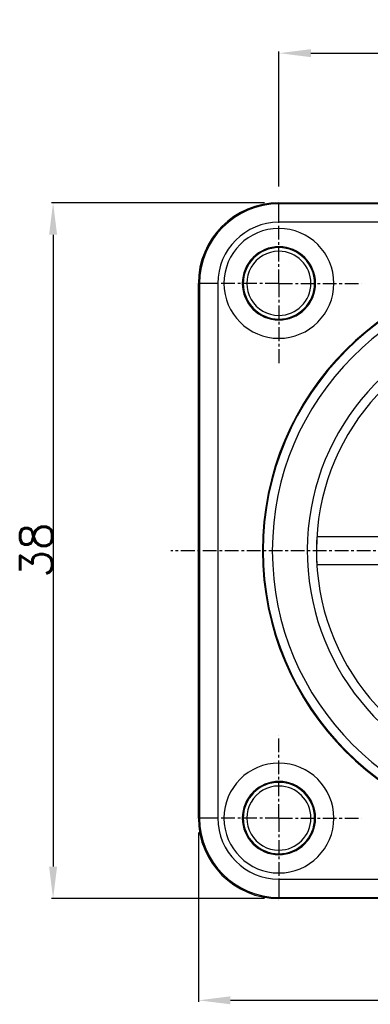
# Model space of a CAD drawing. Extents: x 4473 to 5011, y -32 to 374.
# Tile 3 of 7: x 4752 to 4790, y 186 to 294. Entities that reach past the tile are written whole.
import ezdxf

# ---------------------------------------------------------------- set-up
doc = ezdxf.new("R2010")
doc.units = 0
doc.header["$LTSCALE"] = 4
doc.header["$MEASUREMENT"] = 0
doc.linetypes.add('CENTER', pattern=[0.6, 0.375, -0.075, 0.075, -0.075])
doc.layers.get('0').update_dxf_attribs({"linetype": 'CONTINUOUS'})
doc.layers.get('Defpoints').update_dxf_attribs({"linetype": 'CONTINUOUS'})
doc.layers.add('DEFAULT_1', color=7, linetype='CENTER')
doc.layers.add('ZEICHNUNGSBEMASSUNGEN', color=7, linetype='CONTINUOUS')
doc.styles.get("Standard").update_dxf_attribs({"font": 'txt', "bigfont": 'gbcbig.shx'})
doc.dimstyles.new('DIMSTYLE_2', dxfattribs={"dimtxt": 3.5, "dimasz": 3.5, "dimexe": 0.18, "dimexo": 0.0625, "dimgap": 0.09, "dimtad": 1, "dimdec": 4, "dimlfac": 0.5, "dimdsep": 46, "dimtxsty": 'Standard', "dimblk": '_FILLED', "dimblk1": '_FILLED', "dimblk2": '_FILLED', "dimcen": 0.09, "dimclrt": 5, "dimadec": 0, "dimazin": 0, "dimtol": 1, "dimtm": 0.2, "dimtfac": 0.6, "dimtdec": 4, "dimtofl": 0, "dimtmove": 0, "dimatfit": 3, "dimldrblk": '_FILLED', "dimfxl": 0, "dimtolj": 1, "dimarcsym": 0})
doc.dimstyles.new('DIMSTYLE_3', dxfattribs={"dimtxt": 3.5, "dimasz": 3.5, "dimexe": 0.18, "dimexo": 0.0625, "dimgap": 0.09, "dimtad": 1, "dimdec": 4, "dimlfac": 0.5, "dimdsep": 46, "dimtxsty": 'Standard', "dimblk": '_FILLED', "dimblk1": '_FILLED', "dimblk2": '_FILLED', "dimcen": 0.09, "dimclrt": 5, "dimadec": 0, "dimazin": 0, "dimtol": 1, "dimtp": 0.1, "dimtm": 0.1, "dimtfac": 1, "dimtdec": 4, "dimtofl": 0, "dimtmove": 0, "dimatfit": 3, "dimldrblk": '_FILLED', "dimfxl": 0, "dimtolj": 1, "dimarcsym": 0})

# ---------------------------------------------------------------- blocks, each defined once
blk = doc.blocks.new('_FILLED')
at = {"color": 0, "linetype": 'ByBlock'}
blk.add_solid([(0, 0), (-1, 0.125), (-1, -0.125)], dxfattribs=at)
blk = doc.blocks.new('*D110')
at = {"layer": 'Defpoints', "color": 0, "linetype": 'Continuous'}
for p in [(1019.68, 266.96), (996.51, 190.96), (1019.68, 190.96)]:
    blk.add_point(p, dxfattribs=at)
at = {"layer": 'ZEICHNUNGSBEMASSUNGEN', "color": 0, "linetype": 'Continuous', "lineweight": -2}
for p, q in [((1019.62, 266.96), (996.33, 266.96)), ((996.51, 263.46), (996.51, 194.46)), ((1019.62, 190.96), (996.33, 190.96))]:
    blk.add_line(p, q, dxfattribs=at)
at = {"layer": 'ZEICHNUNGSBEMASSUNGEN', "color": 0, "linetype": 'Continuous', "lineweight": -2, "xscale": 3.5, "yscale": 3.5, "zscale": 3.5}
for p, rotation in [((996.51, 266.96), 90), ((996.51, 190.96), 270)]:
    blk.add_blockref('_FILLED', p, dxfattribs=dict(at, rotation=rotation))
at = {"layer": 'ZEICHNUNGSBEMASSUNGEN', "color": 5, "linetype": 'Continuous', "insert": (994.67, 229.03), "char_height": 3.5, "attachment_point": 5, "rotation": 90}
blk.add_mtext('\\A1;38', dxfattribs=at)
blk = doc.blocks.new('*D111')
at = {"layer": 'Defpoints', "color": 0, "linetype": 'Continuous'}
for p in [(1012.38, 198.26), (1088.38, 198.26), (1088.38, 179.85)]:
    blk.add_point(p, dxfattribs=at)
at = {"layer": 'ZEICHNUNGSBEMASSUNGEN', "color": 0, "linetype": 'Continuous', "lineweight": -2}
for p, q in [((1012.38, 198.19), (1012.38, 179.67)), ((1088.38, 198.19), (1088.38, 179.67)), ((1015.88, 179.85), (1084.88, 179.85))]:
    blk.add_line(p, q, dxfattribs=at)
at = {"layer": 'ZEICHNUNGSBEMASSUNGEN', "color": 0, "linetype": 'Continuous', "lineweight": -2, "xscale": 3.5, "yscale": 3.5, "zscale": 3.5, "rotation": 180}
blk.add_blockref('_FILLED', (1012.38, 179.85), dxfattribs=at)
at = {"layer": 'ZEICHNUNGSBEMASSUNGEN', "color": 0, "linetype": 'Continuous', "lineweight": -2, "xscale": 3.5, "yscale": 3.5, "zscale": 3.5}
blk.add_blockref('_FILLED', (1088.38, 179.85), dxfattribs=at)
at = {"layer": 'ZEICHNUNGSBEMASSUNGEN', "color": 5, "linetype": 'Continuous', "insert": (1050.29, 181.69), "char_height": 3.5, "attachment_point": 5}
blk.add_mtext('\\A1;38', dxfattribs=at)
blk = doc.blocks.new('*D112')
at = {"layer": 'Defpoints', "color": 0, "linetype": 'Continuous'}
for p in [(1079.58, 283.3), (1021.18, 268.66), (1079.58, 268.66)]:
    blk.add_point(p, dxfattribs=at)
at = {"layer": 'ZEICHNUNGSBEMASSUNGEN', "color": 0, "linetype": 'Continuous', "lineweight": -2}
for p, q in [((1021.18, 268.72), (1021.18, 283.48)), ((1024.68, 283.3), (1076.08, 283.3)), ((1079.58, 268.72), (1079.58, 283.48))]:
    blk.add_line(p, q, dxfattribs=at)
at = {"layer": 'ZEICHNUNGSBEMASSUNGEN', "color": 0, "linetype": 'Continuous', "lineweight": -2, "xscale": 3.5, "yscale": 3.5, "zscale": 3.5, "rotation": 180}
blk.add_blockref('_FILLED', (1021.18, 283.3), dxfattribs=at)
at = {"layer": 'ZEICHNUNGSBEMASSUNGEN', "color": 0, "linetype": 'Continuous', "lineweight": -2, "xscale": 3.5, "yscale": 3.5, "zscale": 3.5}
blk.add_blockref('_FILLED', (1079.58, 283.3), dxfattribs=at)
at = {"layer": 'ZEICHNUNGSBEMASSUNGEN', "color": 5, "linetype": 'Continuous', "insert": (1048.2, 285.14), "char_height": 3.5, "attachment_point": 5}
blk.add_mtext('\\A1;29.2', dxfattribs=at)
blk = doc.blocks.new('78')
at = {"color": 7, "linetype": 'Continuous'}
for p, q in [((1021.18049, 266.95641), (1079.58049, 266.95641)), ((1012.38049, 199.75641), (1012.38049, 258.15641)), ((1032.60055, 230.45641), (1025.32535, 230.45641)), ((1025.32535, 227.45641), (1032.60055, 227.45641)), ((1079.58049, 190.95641), (1021.18049, 190.95641))]:
    blk.add_line(p, q, dxfattribs=at)
at = {"color": 9, "linetype": 'Continuous'}
for p, q in [((1021.18049, 266.83362), (1021.18049, 266.95641)), ((1021.18049, 264.83392), (1021.18049, 266.83362)), ((1079.58049, 266.83362), (1021.18049, 266.83362)), ((1079.58049, 264.83392), (1021.18049, 264.83392)), ((1012.38049, 258.15641), (1012.50329, 258.15641)), ((1014.50298, 258.15641), (1012.50329, 258.15641)), ((1012.50329, 258.15641), (1012.50329, 199.75641)), ((1014.50298, 258.15641), (1014.50298, 199.75641)), ((1012.50329, 199.75641), (1012.38049, 199.75641)), ((1014.50298, 199.75641), (1012.50329, 199.75641)), ((1021.18049, 193.0789), (1021.18049, 191.0792)), ((1021.18049, 193.0789), (1079.58049, 193.0789)), ((1021.18049, 191.0792), (1079.58049, 191.0792)), ((1021.18049, 191.0792), (1021.18049, 190.95641))]:
    blk.add_line(p, q, dxfattribs=at)
at = {"color": 7, "linetype": 'Continuous'}
for centre, radius, start, end in [((1021.18049, 258.15641), 8.8, 90, 180), ((1021.18049, 258.15641), 6, 0, 180), ((1021.18049, 258.15641), 4, 89.90625, 180), ((1021.18049, 258.15641), 3.9, 90, 180), ((1021.17698, 258.15992), 3.5, 89.9424818, 270.0574029), ((1021.18049, 258.15641), 3.9, 0, 90), ((1021.17698, 258.15992), 3.5, 270.0574029, 89.9424818), ((1021.18049, 258.15641), 4, 0, 89.90625), ((1050.38049, 228.95641), 31, 90, 270), ((1021.18049, 258.15641), 6, 180, 0), ((1021.18049, 258.15641), 4, 180, 269.90625), ((1021.18049, 258.15641), 3.9, 180, 270), ((1021.18049, 258.15641), 4, 269.90625, 0), ((1021.18049, 258.15641), 3.9, 270, 0), ((1050.38049, 228.95641), 25.10432, 102.2300148, 262.4048844), ((1050.38049, 228.95641), 25.1, 176.5739081, 177.5575387), ((1050.38049, 228.95641), 25.1, 178.2225609, 181.9811098), ((1050.38049, 228.95641), 25.1, 177.5575387, 178.2225609), ((1050.38049, 228.95641), 25.1, 181.9811098, 182.6632281), ((1050.38049, 228.95641), 25.1, 182.6632281, 183.4260919), ((1021.18049, 199.75641), 6, 0, 180), ((1021.18049, 199.75641), 4, 89.90625, 180), ((1021.18049, 199.75641), 3.9, 90, 180), ((1021.18049, 199.75641), 3.9, 0, 90), ((1021.18049, 199.75641), 4, 0, 89.90625), ((1021.17698, 199.7529), 3.5, 89.9425971, 270.0575182), ((1021.17698, 199.7529), 3.5, 270.0575182, 89.9425971), ((1021.18049, 199.75641), 8.8, 180, 270), ((1021.18049, 199.75641), 6, 180, 0), ((1021.18049, 199.75641), 4, 180, 269.90625), ((1021.18049, 199.75641), 3.9, 180, 270), ((1021.18049, 199.75641), 4, 269.90625, 0), ((1021.18049, 199.75641), 3.9, 270, 0)]:
    blk.add_arc(centre, radius, start, end, dxfattribs=at)
at = {"color": 9, "linetype": 'Continuous'}
for centre, radius, start, end in [((1021.18049, 258.15641), 8.67721, 90, 180), ((1021.18049, 258.15641), 6.67751, 90, 180), ((1050.38049, 228.95641), 30.9194, 90, 270), ((1050.38049, 228.95641), 29.91955, 90, 270), ((1050.38049, 228.95641), 26.10432, 104.0042761, 260.4802428), ((1021.18049, 199.75641), 8.67721, 180, 270), ((1021.18049, 199.75641), 6.67751, 180, 270)]:
    blk.add_arc(centre, radius, start, end, dxfattribs=at)
at = {"layer": 'DEFAULT_1', "color": 7, "linetype": 'CENTER'}
for p, q in [((1021.18049, 258.15641), (1021.18049, 267.15641)), ((1021.18049, 258.15641), (1012.18049, 258.15641)), ((1021.18049, 258.15641), (1030.18049, 258.15641)), ((1021.18049, 258.15641), (1021.18049, 249.15641)), ((1050.38049, 228.95641), (1009.38049, 228.95641)), ((1021.18049, 199.75641), (1021.18049, 208.75641)), ((1021.18049, 199.75641), (1012.18049, 199.75641)), ((1021.18049, 199.75641), (1030.18049, 199.75641)), ((1021.18049, 199.75641), (1021.18049, 190.75641))]:
    blk.add_line(p, q, dxfattribs=at)
at = {"layer": 'ZEICHNUNGSBEMASSUNGEN', "color": 2, "linetype": 'Continuous'}
for base, p1, p2, dimstyle, picture, middle in [((1079.58049, 283.29952), (1021.18049, 268.65641), (1079.58049, 268.65641), 'DIMSTYLE_2', '*D112', (1048.19847, 283.29952)), ((1088.38049, 179.84716), (1012.38049, 198.25641), (1088.38049, 198.25641), 'DIMSTYLE_3', '*D111', (1050.29144, 179.84716))]:
    dim = blk.add_linear_dim(base=base, p1=p1, p2=p2, dimstyle=dimstyle, dxfattribs=at)
    dim.commit()
    dim.dimension.update_dxf_attribs({"geometry": picture, "text_midpoint": middle, "dimtype": 128})
dim = blk.add_linear_dim(base=(996.51097, 190.95641), p1=(1019.68049, 266.95641), p2=(1019.68049, 190.95641), angle=270, dimstyle='DIMSTYLE_3', dxfattribs=at)
dim.commit()
dim.dimension.update_dxf_attribs({"geometry": '*D110', "text_midpoint": (996.51097, 229.02971), "dimtype": 128})

msp = doc.modelspace()

# ---------------------------------------------------------------- block references
msp.add_blockref('78', (3759.05, 6.78))

doc.saveas('drawing.dxf')
